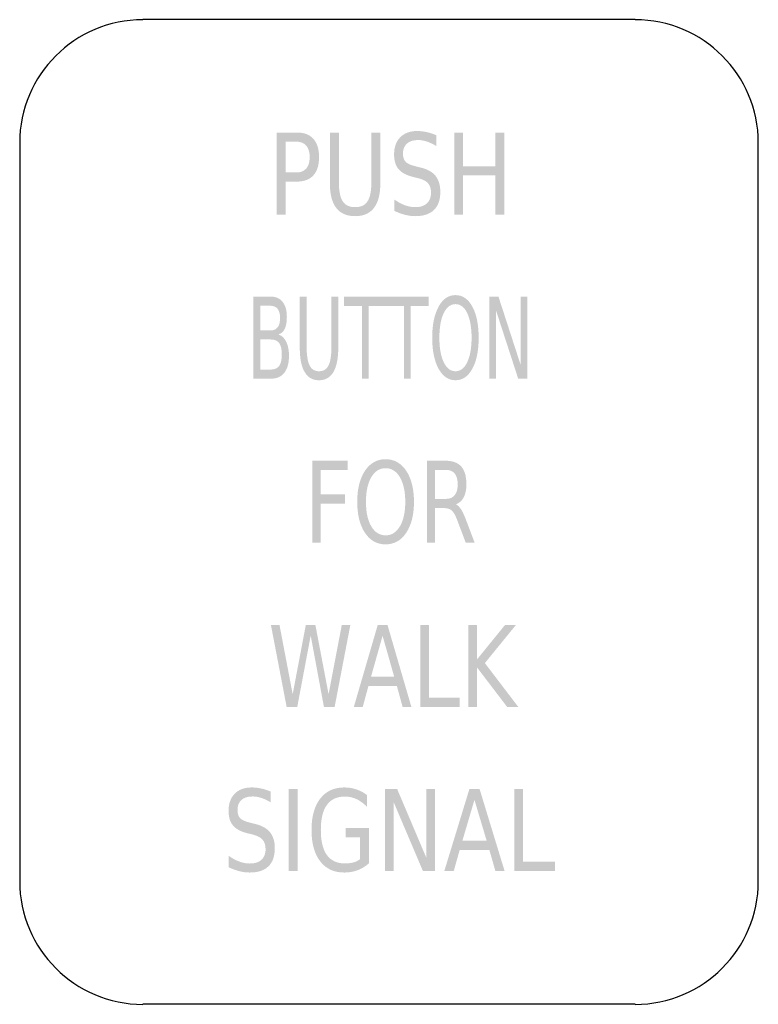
# Model space of a CAD drawing. Header units: inches. Extents: x -0.5 to 0.5, y -0.67 to 0.67.
import ezdxf

# ---------------------------------------------------------------- set-up
doc = ezdxf.new("R2010")
doc.units = ezdxf.units.IN
doc.header["$MEASUREMENT"] = 0

msp = doc.modelspace()

# ---------------------------------------------------------------- hatches: boundary and pattern name
h = msp.add_hatch(color=7)
edge = h.paths.add_edge_path()
edge.add_line((-0.1522, 0.5139), (-0.125, 0.5139))
edge.add_spline(control_points=[(-0.125, 0.5139), (-0.115, 0.5139), (-0.1075, 0.5111), (-0.1024, 0.5054), (-0.0973, 0.4998), (-0.0947, 0.4916), (-0.0947, 0.4807), (-0.0947, 0.4697), (-0.0973, 0.4614), (-0.1024, 0.4558), (-0.1075, 0.4502), (-0.115, 0.4474), (-0.125, 0.4474)], knot_values=[0, 0, 0, 0, 1, 1, 1, 2, 2, 2, 3, 3, 3, 4, 4, 4, 4], degree=3, periodic=0)
edge.add_line((-0.125, 0.4474), (-0.1401, 0.4474))
edge.add_line((-0.1401, 0.4474), (-0.1401, 0.4028))
edge.add_line((-0.1401, 0.4028), (-0.1522, 0.4028))
edge.add_line((-0.1522, 0.4028), (-0.1522, 0.5139))
edge = h.paths.add_edge_path(flags=0)
edge.add_line((-0.1401, 0.5015), (-0.1401, 0.4598))
edge.add_line((-0.1401, 0.4598), (-0.125, 0.4598))
edge.add_spline(control_points=[(-0.125, 0.4598), (-0.1194, 0.4598), (-0.1151, 0.4616), (-0.112, 0.4652), (-0.1089, 0.4688), (-0.1074, 0.474), (-0.1074, 0.4807), (-0.1074, 0.4873), (-0.1089, 0.4925), (-0.112, 0.4961), (-0.1151, 0.4997), (-0.1194, 0.5015), (-0.125, 0.5015)], knot_values=[0, 0, 0, 0, 1, 1, 1, 2, 2, 2, 3, 3, 3, 4, 4, 4, 4], degree=3, periodic=0)
edge.add_line((-0.125, 0.5015), (-0.1401, 0.5015))
h = msp.add_hatch(color=7)
edge = h.paths.add_edge_path()
edge.add_line((-0.08, 0.5139), (-0.0678, 0.5139))
edge.add_line((-0.0678, 0.5139), (-0.0678, 0.4464))
edge.add_spline(control_points=[(-0.0678, 0.4464), (-0.0678, 0.4345), (-0.0661, 0.4259), (-0.0626, 0.4207), (-0.0592, 0.4154), (-0.0536, 0.4128), (-0.0459, 0.4128), (-0.0381, 0.4128), (-0.0325, 0.4154), (-0.0291, 0.4207), (-0.0256, 0.4259), (-0.0239, 0.4345), (-0.0239, 0.4464)], knot_values=[0, 0, 0, 0, 1, 1, 1, 2, 2, 2, 3, 3, 3, 4, 4, 4, 4], degree=3, periodic=0)
edge.add_line((-0.0239, 0.4464), (-0.0239, 0.5139))
edge.add_line((-0.0239, 0.5139), (-0.0118, 0.5139))
edge.add_line((-0.0118, 0.5139), (-0.0118, 0.4445))
edge.add_spline(control_points=[(-0.0118, 0.4445), (-0.0118, 0.43), (-0.0147, 0.4191), (-0.0204, 0.4117), (-0.0262, 0.4043), (-0.0346, 0.4006), (-0.0459, 0.4006), (-0.0571, 0.4006), (-0.0656, 0.4043), (-0.0714, 0.4117), (-0.0771, 0.4191), (-0.08, 0.43), (-0.08, 0.4445)], knot_values=[0, 0, 0, 0, 1, 1, 1, 2, 2, 2, 3, 3, 3, 4, 4, 4, 4], degree=3, periodic=0)
edge.add_line((-0.08, 0.4445), (-0.08, 0.5139))
h = msp.add_hatch(color=7)
edge = h.paths.add_edge_path()
edge.add_line((0.0641, 0.5102), (0.0641, 0.4956))
edge.add_spline(control_points=[(0.0641, 0.4956), (0.0595, 0.4983), (0.0552, 0.5003), (0.0512, 0.5017), (0.0471, 0.503), (0.0432, 0.5037), (0.0395, 0.5037), (0.0329, 0.5037), (0.0278, 0.5021), (0.0243, 0.4989), (0.0207, 0.4957), (0.0189, 0.4912), (0.0189, 0.4854), (0.0189, 0.4805), (0.0201, 0.4768), (0.0225, 0.4743), (0.0248, 0.4717), (0.0293, 0.4697), (0.0359, 0.4682)], knot_values=[0, 0, 0, 0, 1, 1, 1, 2, 2, 2, 3, 3, 3, 4, 4, 4, 5, 5, 5, 6, 6, 6, 6], degree=3, periodic=0)
edge.add_line((0.0359, 0.4682), (0.0432, 0.4663))
edge.add_spline(control_points=[(0.0432, 0.4663), (0.0522, 0.4642), (0.0588, 0.4604), (0.0631, 0.4551), (0.0673, 0.4497), (0.0695, 0.4425), (0.0695, 0.4334), (0.0695, 0.4227), (0.0666, 0.4145), (0.0608, 0.4089), (0.0551, 0.4034), (0.0466, 0.4006), (0.0354, 0.4006), (0.0312, 0.4006), (0.0267, 0.4012), (0.0219, 0.4024), (0.0172, 0.4036), (0.0123, 0.4054), (0.0072, 0.4077)], knot_values=[0, 0, 0, 0, 1, 1, 1, 2, 2, 2, 3, 3, 3, 4, 4, 4, 5, 5, 5, 6, 6, 6, 6], degree=3, periodic=0)
edge.add_line((0.0072, 0.4077), (0.0072, 0.4232))
edge.add_spline(control_points=[(0.0072, 0.4232), (0.0121, 0.4197), (0.0169, 0.4172), (0.0216, 0.4154), (0.0263, 0.4137), (0.0309, 0.4128), (0.0354, 0.4128), (0.0423, 0.4128), (0.0476, 0.4145), (0.0513, 0.4179), (0.0551, 0.4213), (0.0569, 0.4261), (0.0569, 0.4323), (0.0569, 0.4378), (0.0556, 0.442), (0.0529, 0.4451), (0.0502, 0.4482), (0.0458, 0.4505), (0.0397, 0.452)], knot_values=[0, 0, 0, 0, 1, 1, 1, 2, 2, 2, 3, 3, 3, 4, 4, 4, 5, 5, 5, 6, 6, 6, 6], degree=3, periodic=0)
edge.add_line((0.0397, 0.452), (0.0324, 0.4538))
edge.add_spline(control_points=[(0.0324, 0.4538), (0.0234, 0.4561), (0.0169, 0.4596), (0.0129, 0.4643), (0.0089, 0.4691), (0.0069, 0.4757), (0.0069, 0.4842), (0.0069, 0.494), (0.0096, 0.5017), (0.0152, 0.5074), (0.0207, 0.5131), (0.0284, 0.5159), (0.0381, 0.5159), (0.0423, 0.5159), (0.0465, 0.5154), (0.0508, 0.5145), (0.0552, 0.5135), (0.0596, 0.5121), (0.0641, 0.5102)], knot_values=[0, 0, 0, 0, 1, 1, 1, 2, 2, 2, 3, 3, 3, 4, 4, 4, 5, 5, 5, 6, 6, 6, 6], degree=3, periodic=0)
for points in [[(0.0883, 0.5139), (0.1003, 0.5139), (0.1003, 0.4683), (0.144, 0.4683), (0.144, 0.5139), (0.1561, 0.5139), (0.1561, 0.4028), (0.144, 0.4028), (0.144, 0.4557), (0.1003, 0.4557), (0.1003, 0.4028), (0.0883, 0.4028), (0.0883, 0.5139)], [(-0.0608, 0.2917), (-0.0033, 0.2917), (-0.0033, 0.279), (-0.0274, 0.279), (-0.0274, 0.1806), (-0.0367, 0.1806), (-0.0367, 0.279), (-0.0608, 0.279), (-0.0608, 0.2917)], [(-0.0039, 0.2917), (0.0536, 0.2917), (0.0536, 0.279), (0.0295, 0.279), (0.0295, 0.1806), (0.0203, 0.1806), (0.0203, 0.279), (-0.0039, 0.279), (-0.0039, 0.2917)], [(0.1358, 0.2917), (0.1482, 0.2917), (0.1784, 0.1987), (0.1784, 0.2917), (0.1873, 0.2917), (0.1873, 0.1806), (0.1749, 0.1806), (0.1447, 0.2735), (0.1447, 0.1806), (0.1358, 0.1806), (0.1358, 0.2917)], [(-0.1037, 0.0694), (-0.0561, 0.0694), (-0.0561, 0.0568), (-0.0925, 0.0568), (-0.0925, 0.0241), (-0.0596, 0.0241), (-0.0596, 0.0114), (-0.0925, 0.0114), (-0.0925, -0.0417), (-0.1037, -0.0417), (-0.1037, 0.0694)], [(-0.1599, -0.1528), (-0.1483, -0.1528), (-0.1304, -0.2467), (-0.1126, -0.1528), (-0.0997, -0.1528), (-0.0818, -0.2467), (-0.0639, -0.1528), (-0.0523, -0.1528), (-0.0736, -0.2639), (-0.0881, -0.2639), (-0.106, -0.1674), (-0.1242, -0.2639), (-0.1386, -0.2639), (-0.1599, -0.1528)], [(0.0426, -0.1528), (0.0542, -0.1528), (0.0542, -0.2512), (0.0955, -0.2512), (0.0955, -0.2639), (0.0426, -0.2639), (0.0426, -0.1528)], [(0.1075, -0.1528), (0.1191, -0.1528), (0.1191, -0.1997), (0.1572, -0.1528), (0.172, -0.1528), (0.1298, -0.2046), (0.175, -0.2639), (0.1599, -0.2639), (0.1191, -0.2104), (0.1191, -0.2639), (0.1075, -0.2639), (0.1075, -0.1528)], [(-0.1358, -0.375), (-0.1237, -0.375), (-0.1237, -0.4861), (-0.1358, -0.4861), (-0.1358, -0.375)], [(-0.0053, -0.375), (0.011, -0.375), (0.0504, -0.4679), (0.0504, -0.375), (0.0621, -0.375), (0.0621, -0.4861), (0.0459, -0.4861), (0.0064, -0.3931), (0.0064, -0.4861), (-0.0053, -0.4861), (-0.0053, -0.375)], [(0.1695, -0.375), (0.1815, -0.375), (0.1815, -0.4734), (0.2248, -0.4734), (0.2248, -0.4861), (0.1695, -0.4861), (0.1695, -0.375)]]:
    msp.add_hatch(color=7).paths.add_polyline_path(points)
h = msp.add_hatch(color=7)
edge = h.paths.add_edge_path()
edge.add_spline(control_points=[(0.09, 0.2937), (0.0996, 0.2937), (0.1072, 0.2885), (0.1129, 0.278), (0.1186, 0.2676), (0.1214, 0.2536), (0.1214, 0.236), (0.1214, 0.2185), (0.1186, 0.2045), (0.1129, 0.1941), (0.1072, 0.1836), (0.0996, 0.1784), (0.09, 0.1784), (0.0805, 0.1784), (0.0728, 0.1836), (0.0671, 0.194), (0.0614, 0.2044), (0.0585, 0.2184), (0.0585, 0.236), (0.0585, 0.2536), (0.0614, 0.2676), (0.0671, 0.278), (0.0728, 0.2885), (0.0805, 0.2937), (0.09, 0.2937)], knot_values=[0, 0, 0, 0, 1, 1, 1, 2, 2, 2, 3, 3, 3, 4, 4, 4, 5, 5, 5, 6, 6, 6, 7, 7, 7, 8, 8, 8, 8], degree=3, periodic=0)
edge = h.paths.add_edge_path(flags=0)
edge.add_spline(control_points=[(0.09, 0.2815), (0.0833, 0.2815), (0.078, 0.2774), (0.0741, 0.2693), (0.0702, 0.2611), (0.0682, 0.25), (0.0682, 0.236), (0.0682, 0.222), (0.0702, 0.2109), (0.0741, 0.2028), (0.078, 0.1947), (0.0833, 0.1906), (0.09, 0.1906), (0.0967, 0.1906), (0.102, 0.1947), (0.1059, 0.2028), (0.1098, 0.2109), (0.1118, 0.222), (0.1118, 0.236), (0.1118, 0.25), (0.1098, 0.2611), (0.1059, 0.2693), (0.102, 0.2774), (0.0967, 0.2815), (0.09, 0.2815)], knot_values=[0, 0, 0, 0, 1, 1, 1, 2, 2, 2, 3, 3, 3, 4, 4, 4, 5, 5, 5, 6, 6, 6, 7, 7, 7, 8, 8, 8, 8], degree=3, periodic=0)
h = msp.add_hatch(color=7)
edge = h.paths.add_edge_path()
edge.add_line((-0.1837, 0.2917), (-0.1602, 0.2917))
edge.add_spline(control_points=[(-0.1602, 0.2917), (-0.1532, 0.2917), (-0.1478, 0.2893), (-0.144, 0.2845), (-0.1402, 0.2798), (-0.1383, 0.273), (-0.1383, 0.2642), (-0.1383, 0.2574), (-0.1392, 0.252), (-0.1412, 0.248), (-0.1431, 0.244), (-0.146, 0.2415), (-0.1498, 0.2405)], knot_values=[0, 0, 0, 0, 1, 1, 1, 2, 2, 2, 3, 3, 3, 4, 4, 4, 4], degree=3, periodic=0)
edge.add_spline(control_points=[(-0.1498, 0.2405), (-0.1452, 0.2389), (-0.1417, 0.2356), (-0.1392, 0.2305), (-0.1367, 0.2255), (-0.1354, 0.2192), (-0.1354, 0.2117), (-0.1354, 0.2017), (-0.1375, 0.1941), (-0.1416, 0.1887), (-0.1458, 0.1833), (-0.1516, 0.1806), (-0.1593, 0.1806)], knot_values=[0, 0, 0, 0, 1, 1, 1, 2, 2, 2, 3, 3, 3, 4, 4, 4, 4], degree=3, periodic=0)
edge.add_line((-0.1593, 0.1806), (-0.1837, 0.1806))
edge.add_line((-0.1837, 0.1806), (-0.1837, 0.2917))
edge = h.paths.add_edge_path(flags=0)
edge.add_line((-0.1744, 0.2336), (-0.1744, 0.1929))
edge.add_line((-0.1744, 0.1929), (-0.1597, 0.1929))
edge.add_spline(control_points=[(-0.1597, 0.1929), (-0.1548, 0.1929), (-0.1511, 0.1946), (-0.1487, 0.1979), (-0.1463, 0.2013), (-0.1451, 0.2064), (-0.1451, 0.2133), (-0.1451, 0.2202), (-0.1463, 0.2254), (-0.1487, 0.2287), (-0.1511, 0.232), (-0.1548, 0.2336), (-0.1597, 0.2336)], knot_values=[0, 0, 0, 0, 1, 1, 1, 2, 2, 2, 3, 3, 3, 4, 4, 4, 4], degree=3, periodic=0)
edge.add_line((-0.1597, 0.2336), (-0.1744, 0.2336))
edge = h.paths.add_edge_path(flags=0)
edge.add_line((-0.1744, 0.2793), (-0.1744, 0.2458))
edge.add_line((-0.1744, 0.2458), (-0.1608, 0.2458))
edge.add_spline(control_points=[(-0.1608, 0.2458), (-0.1563, 0.2458), (-0.153, 0.2472), (-0.1508, 0.25), (-0.1486, 0.2527), (-0.1475, 0.2569), (-0.1475, 0.2626), (-0.1475, 0.2682), (-0.1486, 0.2724), (-0.1508, 0.2751), (-0.153, 0.2779), (-0.1563, 0.2793), (-0.1608, 0.2793)], knot_values=[0, 0, 0, 0, 1, 1, 1, 2, 2, 2, 3, 3, 3, 4, 4, 4, 4], degree=3, periodic=0)
edge.add_line((-0.1608, 0.2793), (-0.1744, 0.2793))
h = msp.add_hatch(color=7)
edge = h.paths.add_edge_path()
edge.add_line((-0.1208, 0.2917), (-0.1115, 0.2917))
edge.add_line((-0.1115, 0.2917), (-0.1115, 0.2242))
edge.add_spline(control_points=[(-0.1115, 0.2242), (-0.1115, 0.2123), (-0.1102, 0.2037), (-0.1075, 0.1985), (-0.1049, 0.1932), (-0.1006, 0.1906), (-0.0947, 0.1906), (-0.0888, 0.1906), (-0.0845, 0.1932), (-0.0819, 0.1985), (-0.0793, 0.2037), (-0.0779, 0.2123), (-0.0779, 0.2242)], knot_values=[0, 0, 0, 0, 1, 1, 1, 2, 2, 2, 3, 3, 3, 4, 4, 4, 4], degree=3, periodic=0)
edge.add_line((-0.0779, 0.2242), (-0.0779, 0.2917))
edge.add_line((-0.0779, 0.2917), (-0.0687, 0.2917))
edge.add_line((-0.0687, 0.2917), (-0.0687, 0.2223))
edge.add_spline(control_points=[(-0.0687, 0.2223), (-0.0687, 0.2078), (-0.0709, 0.1969), (-0.0753, 0.1895), (-0.0796, 0.1821), (-0.0861, 0.1784), (-0.0947, 0.1784), (-0.1033, 0.1784), (-0.1098, 0.1821), (-0.1142, 0.1895), (-0.1186, 0.1969), (-0.1208, 0.2078), (-0.1208, 0.2223)], knot_values=[0, 0, 0, 0, 1, 1, 1, 2, 2, 2, 3, 3, 3, 4, 4, 4, 4], degree=3, periodic=0)
edge.add_line((-0.1208, 0.2223), (-0.1208, 0.2917))
h = msp.add_hatch(color=7)
edge = h.paths.add_edge_path()
edge.add_spline(control_points=[(-0.0046, 0.0715), (0.007, 0.0715), (0.0164, 0.0662), (0.0233, 0.0558), (0.0303, 0.0453), (0.0338, 0.0313), (0.0338, 0.0138), (0.0338, -0.0037), (0.0303, -0.0177), (0.0233, -0.0282), (0.0164, -0.0386), (0.007, -0.0438), (-0.0046, -0.0438), (-0.0163, -0.0438), (-0.0256, -0.0386), (-0.0326, -0.0282), (-0.0395, -0.0178), (-0.043, -0.0038), (-0.043, 0.0138), (-0.043, 0.0313), (-0.0395, 0.0453), (-0.0326, 0.0558), (-0.0256, 0.0662), (-0.0163, 0.0715), (-0.0046, 0.0715)], knot_values=[0, 0, 0, 0, 1, 1, 1, 2, 2, 2, 3, 3, 3, 4, 4, 4, 5, 5, 5, 6, 6, 6, 7, 7, 7, 8, 8, 8, 8], degree=3, periodic=0)
edge = h.paths.add_edge_path(flags=0)
edge.add_spline(control_points=[(-0.0046, 0.0593), (-0.0128, 0.0593), (-0.0192, 0.0552), (-0.024, 0.047), (-0.0288, 0.0389), (-0.0312, 0.0278), (-0.0312, 0.0138), (-0.0312, -0.0002), (-0.0288, -0.0113), (-0.024, -0.0194), (-0.0192, -0.0275), (-0.0128, -0.0316), (-0.0046, -0.0316), (0.0035, -0.0316), (0.01, -0.0275), (0.0148, -0.0194), (0.0196, -0.0113), (0.022, -0.0002), (0.022, 0.0138), (0.022, 0.0278), (0.0196, 0.0389), (0.0148, 0.047), (0.01, 0.0552), (0.0035, 0.0593), (-0.0046, 0.0593)], knot_values=[0, 0, 0, 0, 1, 1, 1, 2, 2, 2, 3, 3, 3, 4, 4, 4, 5, 5, 5, 6, 6, 6, 7, 7, 7, 8, 8, 8, 8], degree=3, periodic=0)
h = msp.add_hatch(color=7)
edge = h.paths.add_edge_path()
edge.add_spline(control_points=[(0.0906, 0.0104), (0.0931, 0.0093), (0.0954, 0.007), (0.0977, 0.0034), (0.0999, -0.0001), (0.1022, -0.005), (0.1045, -0.0113)], knot_values=[0, 0, 0, 0, 1, 1, 1, 2, 2, 2, 2], degree=3, periodic=0)
edge.add_line((0.1045, -0.0113), (0.116, -0.0417))
edge.add_line((0.116, -0.0417), (0.1039, -0.0417))
edge.add_line((0.1039, -0.0417), (0.0932, -0.0132))
edge.add_spline(control_points=[(0.0932, -0.0132), (0.0905, -0.0057), (0.0879, -0.0008), (0.0853, 0.0017), (0.0827, 0.0041), (0.0792, 0.0053), (0.0748, 0.0053)], knot_values=[0, 0, 0, 0, 1, 1, 1, 2, 2, 2, 2], degree=3, periodic=0)
edge.add_line((0.0748, 0.0053), (0.0625, 0.0053))
edge.add_line((0.0625, 0.0053), (0.0625, -0.0417))
edge.add_line((0.0625, -0.0417), (0.0513, -0.0417))
edge.add_line((0.0513, -0.0417), (0.0513, 0.0694))
edge.add_line((0.0513, 0.0694), (0.0766, 0.0694))
edge.add_spline(control_points=[(0.0766, 0.0694), (0.0861, 0.0694), (0.0932, 0.0668), (0.0979, 0.0615), (0.1025, 0.0562), (0.1048, 0.0482), (0.1048, 0.0374), (0.1048, 0.0305), (0.1036, 0.0246), (0.1012, 0.02), (0.0988, 0.0154), (0.0953, 0.0122), (0.0906, 0.0104)], knot_values=[0, 0, 0, 0, 1, 1, 1, 2, 2, 2, 3, 3, 3, 4, 4, 4, 4], degree=3, periodic=0)
edge = h.paths.add_edge_path(flags=0)
edge.add_line((0.0625, 0.0571), (0.0625, 0.0177))
edge.add_line((0.0625, 0.0177), (0.0766, 0.0177))
edge.add_spline(control_points=[(0.0766, 0.0177), (0.0821, 0.0177), (0.0862, 0.0193), (0.0889, 0.0227), (0.0917, 0.026), (0.093, 0.0309), (0.093, 0.0374), (0.093, 0.0439), (0.0917, 0.0488), (0.0889, 0.0521), (0.0862, 0.0554), (0.0821, 0.0571), (0.0766, 0.0571)], knot_values=[0, 0, 0, 0, 1, 1, 1, 2, 2, 2, 3, 3, 3, 4, 4, 4, 4], degree=3, periodic=0)
edge.add_line((0.0766, 0.0571), (0.0625, 0.0571))
h = msp.add_hatch(color=7)
h.paths.add_polyline_path([(-0.0152, -0.1528), (-0.0021, -0.1528), (0.0303, -0.2639), (0.0184, -0.2639), (0.0106, -0.2354), (-0.0278, -0.2354), (-0.0355, -0.2639), (-0.0476, -0.2639), (-0.0152, -0.1528)])
h.paths.add_polyline_path([(-0.0087, -0.1676), (-0.0243, -0.2229), (0.007, -0.2229), (-0.0087, -0.1676)], flags=0)
h = msp.add_hatch(color=7)
edge = h.paths.add_edge_path()
edge.add_line((-0.16, -0.3786), (-0.16, -0.3933))
edge.add_spline(control_points=[(-0.16, -0.3933), (-0.1645, -0.3906), (-0.1688, -0.3885), (-0.1729, -0.3872), (-0.177, -0.3858), (-0.1809, -0.3852), (-0.1846, -0.3852), (-0.1912, -0.3852), (-0.1963, -0.3868), (-0.1998, -0.3899), (-0.2034, -0.3931), (-0.2051, -0.3976), (-0.2051, -0.4035), (-0.2051, -0.4084), (-0.204, -0.4121), (-0.2016, -0.4146), (-0.1992, -0.4171), (-0.1948, -0.4191), (-0.1881, -0.4207)], knot_values=[0, 0, 0, 0, 1, 1, 1, 2, 2, 2, 3, 3, 3, 4, 4, 4, 5, 5, 5, 6, 6, 6, 6], degree=3, periodic=0)
edge.add_line((-0.1881, -0.4207), (-0.1809, -0.4225))
edge.add_spline(control_points=[(-0.1809, -0.4225), (-0.1719, -0.4247), (-0.1653, -0.4284), (-0.161, -0.4338), (-0.1567, -0.4392), (-0.1546, -0.4464), (-0.1546, -0.4554), (-0.1546, -0.4662), (-0.1575, -0.4744), (-0.1633, -0.4799), (-0.169, -0.4855), (-0.1775, -0.4882), (-0.1887, -0.4882), (-0.1929, -0.4882), (-0.1974, -0.4877), (-0.2021, -0.4865), (-0.2069, -0.4853), (-0.2118, -0.4835), (-0.2169, -0.4812)], knot_values=[0, 0, 0, 0, 1, 1, 1, 2, 2, 2, 3, 3, 3, 4, 4, 4, 5, 5, 5, 6, 6, 6, 6], degree=3, periodic=0)
edge.add_line((-0.2169, -0.4812), (-0.2169, -0.4657))
edge.add_spline(control_points=[(-0.2169, -0.4657), (-0.212, -0.4691), (-0.2072, -0.4717), (-0.2025, -0.4734), (-0.1978, -0.4752), (-0.1932, -0.476), (-0.1887, -0.476), (-0.1818, -0.476), (-0.1765, -0.4744), (-0.1728, -0.471), (-0.169, -0.4676), (-0.1671, -0.4628), (-0.1671, -0.4565), (-0.1671, -0.4511), (-0.1685, -0.4468), (-0.1712, -0.4437), (-0.1739, -0.4407), (-0.1783, -0.4384), (-0.1844, -0.4368)], knot_values=[0, 0, 0, 0, 1, 1, 1, 2, 2, 2, 3, 3, 3, 4, 4, 4, 5, 5, 5, 6, 6, 6, 6], degree=3, periodic=0)
edge.add_line((-0.1844, -0.4368), (-0.1917, -0.435))
edge.add_spline(control_points=[(-0.1917, -0.435), (-0.2007, -0.4328), (-0.2072, -0.4293), (-0.2112, -0.4245), (-0.2152, -0.4198), (-0.2172, -0.4132), (-0.2172, -0.4047), (-0.2172, -0.3949), (-0.2144, -0.3871), (-0.2089, -0.3815), (-0.2034, -0.3758), (-0.1957, -0.373), (-0.186, -0.373), (-0.1818, -0.373), (-0.1776, -0.3734), (-0.1732, -0.3744), (-0.1689, -0.3753), (-0.1645, -0.3767), (-0.16, -0.3786)], knot_values=[0, 0, 0, 0, 1, 1, 1, 2, 2, 2, 3, 3, 3, 4, 4, 4, 5, 5, 5, 6, 6, 6, 6], degree=3, periodic=0)
h = msp.add_hatch(color=7)
edge = h.paths.add_edge_path()
edge.add_line((-0.0392, -0.4702), (-0.0392, -0.4404))
edge.add_line((-0.0392, -0.4404), (-0.0588, -0.4404))
edge.add_line((-0.0588, -0.4404), (-0.0588, -0.428))
edge.add_line((-0.0588, -0.428), (-0.0272, -0.428))
edge.add_line((-0.0272, -0.428), (-0.0272, -0.4757))
edge.add_spline(control_points=[(-0.0272, -0.4757), (-0.0319, -0.4799), (-0.037, -0.483), (-0.0426, -0.4851), (-0.0482, -0.4872), (-0.0542, -0.4882), (-0.0606, -0.4882), (-0.0745, -0.4882), (-0.0853, -0.4832), (-0.0932, -0.473), (-0.101, -0.4629), (-0.1049, -0.4488), (-0.1049, -0.4306), (-0.1049, -0.4125), (-0.101, -0.3983), (-0.0932, -0.3882), (-0.0853, -0.378), (-0.0745, -0.373), (-0.0606, -0.373), (-0.0548, -0.373), (-0.0493, -0.3739), (-0.044, -0.3757), (-0.0388, -0.3774), (-0.034, -0.3801), (-0.0296, -0.3835)], knot_values=[0, 0, 0, 0, 1, 1, 1, 2, 2, 2, 3, 3, 3, 4, 4, 4, 5, 5, 5, 6, 6, 6, 7, 7, 7, 8, 8, 8, 8], degree=3, periodic=0)
edge.add_line((-0.0296, -0.3835), (-0.0296, -0.3995))
edge.add_spline(control_points=[(-0.0296, -0.3995), (-0.034, -0.3948), (-0.0388, -0.3913), (-0.0438, -0.3889), (-0.0488, -0.3865), (-0.0541, -0.3853), (-0.0596, -0.3853), (-0.0704, -0.3853), (-0.0786, -0.3891), (-0.0841, -0.3967), (-0.0896, -0.4043), (-0.0923, -0.4156), (-0.0923, -0.4306), (-0.0923, -0.4456), (-0.0896, -0.4569), (-0.0841, -0.4645), (-0.0786, -0.4721), (-0.0704, -0.4759), (-0.0596, -0.4759), (-0.0553, -0.4759), (-0.0515, -0.4754), (-0.0481, -0.4745), (-0.0448, -0.4736), (-0.0418, -0.4722), (-0.0392, -0.4702)], knot_values=[0, 0, 0, 0, 1, 1, 1, 2, 2, 2, 3, 3, 3, 4, 4, 4, 5, 5, 5, 6, 6, 6, 7, 7, 7, 8, 8, 8, 8], degree=3, periodic=0)
h = msp.add_hatch(color=7)
h.paths.add_polyline_path([(0.1089, -0.375), (0.1226, -0.375), (0.1565, -0.4861), (0.144, -0.4861), (0.1359, -0.4576), (0.0957, -0.4576), (0.0877, -0.4861), (0.0749, -0.4861), (0.1089, -0.375)])
h.paths.add_polyline_path([(0.1157, -0.3898), (0.0994, -0.4451), (0.1322, -0.4451), (0.1157, -0.3898)], flags=0)

# ---------------------------------------------------------------- linework, layer by layer
at = {"color": 7}
for p, q in [((0.3333, 0.6667), (-0.3333, 0.6667)), ((-0.5, 0.5), (-0.5, -0.5)), ((0.5, -0.5), (0.5, 0.5)), ((0.3333, -0.6666), (-0.3333, -0.6666))]:
    msp.add_line(p, q, dxfattribs=at)
for points in [[(-0.3333, 0.6666), (-0.4254, 0.6666), (-0.5, 0.592), (-0.5, 0.5)], [(0.5, 0.5), (0.5, 0.592), (0.4254, 0.6666), (0.3333, 0.6666)], [(-0.5, -0.5), (-0.5, -0.592), (-0.4254, -0.6667), (-0.3333, -0.6667)], [(0.3333, -0.6667), (0.4254, -0.6667), (0.5, -0.592), (0.5, -0.5)]]:
    msp.add_open_spline(points, degree=3, dxfattribs=at)

doc.saveas('drawing.dxf')
